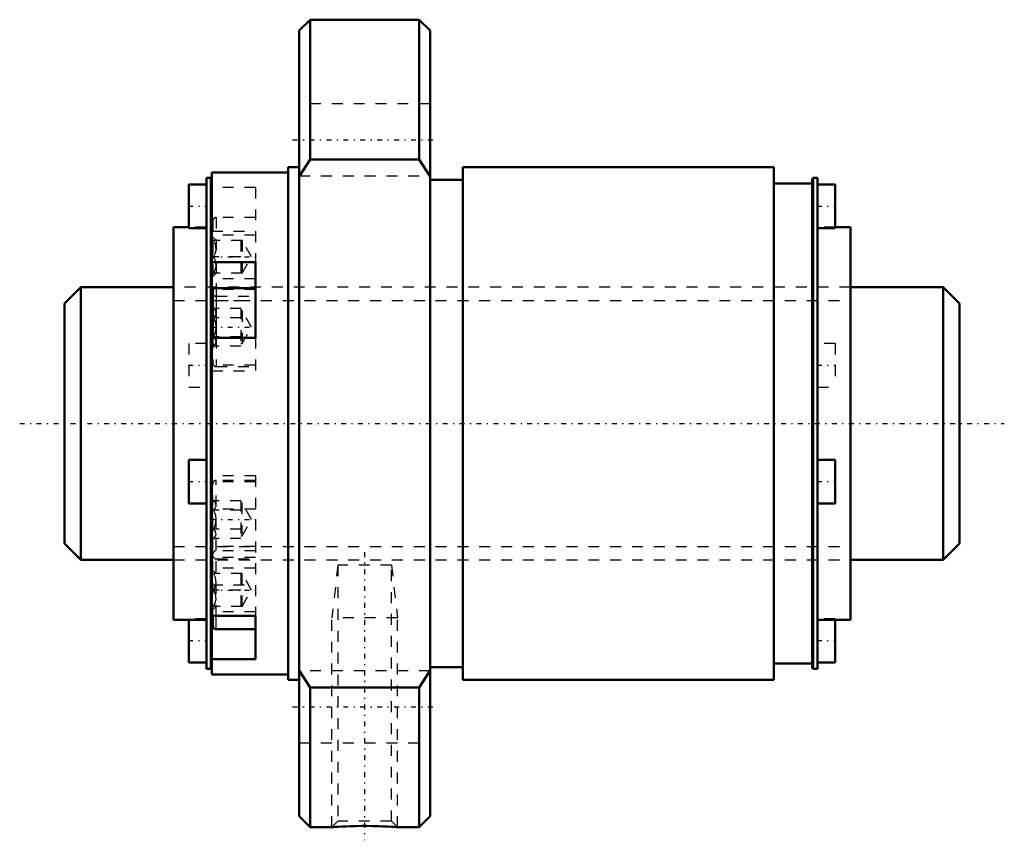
# Model space of a CAD drawing. Header units: millimetres. Extents: x -14.1 to 76.1, y -38.2 to 37.
import ezdxf

# ---------------------------------------------------------------- set-up
doc = ezdxf.new("R2010")
doc.units = ezdxf.units.MM
doc.linetypes.add('Center', pattern=[1.5, 0.45, -0.5, 0.05, -0.5])
doc.linetypes.add('Dashed', pattern=[2, 1, -1])
for name, color, linetype, lineweight in [('2d ConnectionPoints', 7, 'Continuous', 50), ('AM_0', 7, 'Continuous', 50), ('AM_4', 3, 'Continuous', 25), ('AM_5', 3, 'Continuous', 25), ('AM_7', 7, 'Center', 25), ('AM_9', 6, 'Dashed', 25)]:
    doc.layers.add(name, color=color, linetype=linetype, lineweight=lineweight)

# ---------------------------------------------------------------- blocks, each defined once
blk = doc.blocks.new('1_RR0130BLK2525_3_6Nut_0_in_BLK2525_3_6ZZG1_82LC3_0_1300_0')
at = {"layer": 'AM_0'}
for p, q in [((12.5, 37), (11.5, 36)), ((22.5, 37), (12.5, 37)), ((12.5, 37), (12.5, 24.187)), ((23.5, 36), (22.5, 37)), ((22.5, 37), (22.5, 24.187)), ((11.5, 36), (11.5, -36)), ((23.5, 36), (23.5, -36)), ((11.5, 23.5), (10.5, 23.5)), ((10.5, 23.5), (10.5, -23.5)), ((12.5, 24.187), (11.5, 22.627)), ((22.5, 24.187), (12.5, 24.187)), ((23.5, 22.627), (22.5, 24.187)), ((55, 23.5), (26.5, 23.5)), ((26.5, 23.5), (26.5, -23.5)), ((55, 23.5), (55, -23.5)), ((3.5, 23), (3.5, -23)), ((10.5, 23), (3.5, 23)), ((3, 21.898), (1.4, 21.898)), ((1.4, 21.898), (1.4, 17.898)), ((3, 22.5), (3, -22.5)), ((3.425, 22.5), (3, 22.5)), ((3.5, 22.425), (3.425, 22.5)), ((3.425, 22.5), (3.425, -22.5)), ((26.5, 22.325), (23.5, 22.325)), ((58.5, 22), (55, 22)), ((58.575, 22.5), (58.5, 22.425)), ((58.5, 22.425), (58.5, -22.425)), ((59, 22.5), (58.575, 22.5)), ((58.575, 22.5), (58.575, -22.5)), ((59, 22.5), (59, -22.5)), ((60.6, 21.898), (59, 21.898)), ((60.6, 21.898), (60.6, 17.898)), ((1.4, 18), (0, 18)), ((0, 18), (0, -18)), ((1.4, 17.898), (3, 17.898)), ((59, 17.898), (60.6, 17.898)), ((62, 18), (60.6, 18)), ((62, 18), (62, -18)), ((3.5, 14.789), (7.5, 14.789)), ((7.5, 7.861), (7.5, 14.789)), ((3.6, 12.113), (3.6, 7.861)), ((7.5, 12.412), (3.9, 12.412)), ((7.5, 7.861), (3.5, 7.861)), ((3, -3.332), (1.4, -3.332)), ((1.4, -3.332), (1.4, -7.332)), ((60.6, -3.332), (59, -3.332)), ((60.6, -3.332), (60.6, -7.332)), ((1.4, -7.332), (3, -7.332)), ((59, -7.332), (60.6, -7.332)), ((0, -18), (3, -18)), ((1.4, -18), (1.4, -21.898)), ((3.5, -17.615), (7.5, -17.615)), ((3.6, -18.564), (3.6, -17.615)), ((7.5, -21.615), (7.5, -17.615)), ((59, -18), (62, -18)), ((60.6, -18), (60.6, -21.898)), ((3.9, -18.864), (7.5, -18.864)), ((7.5, -21.615), (3.5, -21.615)), ((1.4, -21.898), (3, -21.898)), ((3, -22.5), (3.425, -22.5)), ((3.425, -22.5), (3.5, -22.425)), ((23.5, -22.325), (26.5, -22.325)), ((55, -22), (58.5, -22)), ((58.5, -22.425), (58.575, -22.5)), ((58.575, -22.5), (59, -22.5)), ((59, -21.898), (60.6, -21.898)), ((3.5, -23), (10.5, -23)), ((11.5, -22.627), (12.5, -24.187)), ((22.5, -24.187), (23.5, -22.627)), ((10.5, -23.5), (11.5, -23.5)), ((12.5, -24.187), (12.5, -37)), ((12.5, -24.187), (22.5, -24.187)), ((22.5, -24.187), (22.5, -37)), ((26.5, -23.5), (55, -23.5)), ((11.5, -36), (12.5, -37)), ((22.5, -37), (23.5, -36)), ((12.5, -37), (14.501, -37)), ((20.49, -37), (22.5, -37))]:
    blk.add_line(p, q, dxfattribs=at)
blk.add_lwpolyline([(14.5, -37), (14.539, -36.997), (14.653, -36.989), (14.845, -36.976), (15.101, -36.959), (15.426, -36.941), (15.805, -36.923), (16.24, -36.907), (16.711, -36.895), (17.218, -36.888), (17.729, -36.888), (18.249, -36.894), (18.737, -36.906), (19.202, -36.924), (19.599, -36.943), (19.946, -36.962), (20.203, -36.979), (20.388, -36.992), (20.482, -36.999), (20.5, -37)], dxfattribs=at)
for centre, start, end in [((3.9, 12.113), 90, 180), ((3.9, -18.564), 180, 270)]:
    blk.add_arc(centre, 0.3, start, end, dxfattribs=at)
at = {"layer": 'AM_4'}
for p, q in [((3.649, 12.277), (3.5, 12.277)), ((3.9, 12.412), (3.9, 7.861)), ((3.9, -18.864), (3.9, -17.615))]:
    blk.add_line(p, q, dxfattribs=at)
at = {"layer": 'AM_5', "linetype": 'Dashed'}
for p, q in [((15.041, -13), (14.5, -17.8)), ((19.959, -13), (20.5, -17.8)), ((20.5, -17.8), (14.5, -17.8)), ((14.5, -37), (14.5, -17.8)), ((20.5, -37), (20.5, -17.8))]:
    blk.add_line(p, q, dxfattribs=at)
at = {"layer": 'AM_7'}
for p, q in [((10.9, 25.981), (24.1, 25.981)), ((1.32, 19.898), (3.08, 19.898)), ((58.92, 19.898), (60.68, 19.898)), ((3.405, 15.264), (7.695, 15.264)), ((3.405, 8.812), (7.695, 8.812)), ((1.32, 5.332), (3.08, 5.332)), ((58.92, 5.332), (60.68, 5.332)), ((1.32, -5.332), (3.08, -5.332)), ((58.92, -5.332), (60.68, -5.332)), ((3.405, -8.812), (7.695, -8.812)), ((17.5, -11.8), (17.5, -38.2)), ((3.405, -15.264), (7.695, -15.264)), ((1.32, -19.898), (3.08, -19.898)), ((58.92, -19.898), (60.68, -19.898)), ((10.9, -25.981), (24.1, -25.981))]:
    blk.add_line(p, q, dxfattribs=at)
at = {"layer": 'AM_9'}
for p, q in [((23.5, 29.281), (11.5, 29.281)), ((11.5, 22.681), (23.5, 22.681)), ((7.5, 21.615), (3.5, 21.615)), ((7.5, 21.615), (7.5, 14.789)), ((3.6, 18.564), (3.6, 12.113)), ((7.5, 18.864), (3.9, 18.864)), ((3.9, 18.864), (3.9, 12.412)), ((3, 18), (1.4, 18)), ((3.5, 17.615), (7.5, 17.615)), ((7.5, 17.264), (3.5, 17.264)), ((60.6, 18), (59, 18)), ((3.9, 16.764), (3.6, 17.064)), ((6.267, 16.764), (3.668, 16.764)), ((6.167, 16.764), (6.167, 13.764)), ((7.133, 15.264), (6.267, 16.764)), ((6.267, 16.764), (6.267, 13.764)), ((6.167, 15.264), (3.668, 15.264)), ((6.267, 13.764), (7.133, 15.264)), ((3.6, 13.464), (3.9, 13.764)), ((6.267, 13.764), (3.668, 13.764)), ((7.5, 13.264), (3.5, 13.264)), ((62, 12.5), (0, 12.5)), ((7.5, 12.277), (3.649, 12.277)), ((3.5, 11.264), (7.5, 11.264)), ((3.9, 11.664), (7.5, 11.664)), ((3.668, 10.545), (3.6, 10.613)), ((6.167, 10.545), (3.668, 10.545)), ((6.167, 10.545), (6.167, 7.08)), ((6.267, 10.312), (6.167, 10.312)), ((7.133, 8.812), (6.267, 10.312)), ((6.267, 10.312), (6.267, 7.313)), ((6.167, 9.679), (3.668, 9.679)), ((6.267, 7.313), (7.133, 8.812)), ((3, 7.332), (1.4, 7.332)), ((1.4, 7.332), (1.4, 3.332)), ((3.6, 7.861), (3.6, 5.512)), ((6.167, 7.946), (3.668, 7.946)), ((3.9, 7.861), (3.9, 5.213)), ((6.167, 7.313), (6.267, 7.313)), ((7.5, 7.861), (7.5, 4.812)), ((60.6, 7.332), (59, 7.332)), ((60.6, 7.332), (60.6, 3.332)), ((3.6, 7.012), (3.668, 7.08)), ((6.167, 7.08), (3.668, 7.08)), ((7.5, 5.348), (3.5, 5.348)), ((3.5, 4.812), (7.5, 4.812)), ((3.9, 5.213), (7.5, 5.213)), ((1.4, 3.332), (3, 3.332)), ((59, 3.332), (60.6, 3.332)), ((7.5, -4.812), (3.5, -4.812)), ((7.5, -5.348), (3.5, -5.348)), ((7.5, -5.213), (3.9, -5.213)), ((3.9, -17.615), (3.9, -5.213)), ((7.5, -4.812), (7.5, -17.615)), ((3.6, -17.615), (3.6, -5.513)), ((3.668, -7.08), (3.6, -7.012)), ((6.167, -7.08), (3.668, -7.08)), ((6.167, -7.08), (6.167, -10.545)), ((7.5, -7.861), (3.5, -7.861)), ((6.167, -7.946), (3.668, -7.946)), ((6.267, -7.313), (6.167, -7.313)), ((7.133, -8.812), (6.267, -7.313)), ((6.267, -10.312), (6.267, -7.313)), ((6.267, -10.312), (7.133, -8.812)), ((6.167, -9.679), (3.668, -9.679)), ((3.6, -10.613), (3.668, -10.545)), ((6.167, -10.545), (3.668, -10.545)), ((6.167, -10.312), (6.267, -10.312)), ((7.5, -11.264), (3.5, -11.264)), ((7.5, -11.664), (3.9, -11.664)), ((0, -12.5), (62, -12.5)), ((7.5, -12.277), (3.5, -12.277)), ((3.9, -12.412), (7.5, -12.412)), ((7.5, -13.264), (3.5, -13.264)), ((3.9, -13.764), (3.6, -13.464)), ((15.041, -13), (15.041, -36.459)), ((19.959, -13), (15.041, -13)), ((19.959, -36.459), (19.959, -13)), ((6.267, -13.764), (3.668, -13.764)), ((6.167, -13.764), (6.167, -16.764)), ((6.267, -16.764), (6.267, -13.764)), ((7.133, -15.264), (6.267, -13.764)), ((3.5, -14.789), (7.5, -14.789)), ((6.167, -15.264), (3.668, -15.264)), ((6.267, -16.764), (7.133, -15.264)), ((3.6, -17.064), (3.9, -16.764)), ((6.267, -16.764), (3.668, -16.764)), ((3, -17.898), (1.4, -17.898)), ((1.4, -17.898), (1.4, -18)), ((7.5, -17.264), (3.5, -17.264)), ((60.6, -17.898), (59, -17.898)), ((60.6, -17.898), (60.6, -18)), ((23.5, -22.681), (11.5, -22.681)), ((11.5, -29.281), (23.5, -29.281)), ((15.041, -36.459), (14.5, -37)), ((19.959, -36.459), (15.041, -36.459)), ((20.5, -37), (19.959, -36.459))]:
    blk.add_line(p, q, dxfattribs=at)
for points in [[(3.668, 15.264), (3.817, 15.576), (3.896, 15.919), (3.834, 16.404), (3.668, 16.764)], [(3.668, 13.764), (3.817, 14.076), (3.896, 14.419), (3.834, 14.904), (3.668, 15.264)], [(3.668, 9.679), (3.817, 9.859), (3.896, 10.057), (3.834, 10.337), (3.668, 10.545)], [(3.668, 7.946), (3.794, 8.239), (3.876, 8.547), (3.899, 8.865), (3.855, 9.181), (3.756, 9.485), (3.668, 9.679)], [(3.668, 7.08), (3.817, 7.261), (3.896, 7.459), (3.834, 7.739), (3.668, 7.946)], [(3.668, -7.946), (3.817, -7.766), (3.896, -7.568), (3.834, -7.288), (3.668, -7.08)], [(3.668, -9.679), (3.794, -9.386), (3.876, -9.078), (3.899, -8.76), (3.855, -8.444), (3.756, -8.14), (3.668, -7.946)], [(3.668, -10.545), (3.817, -10.364), (3.896, -10.166), (3.834, -9.886), (3.668, -9.679)], [(3.668, -15.264), (3.817, -14.951), (3.896, -14.608), (3.834, -14.124), (3.668, -13.764)], [(3.668, -16.764), (3.817, -16.451), (3.896, -16.108), (3.834, -15.624), (3.668, -15.264)]]:
    blk.add_lwpolyline(points, dxfattribs=at)
for centre, start, end in [((3.9, 18.564), 90, 180), ((3.9, 11.964), 180, 270), ((3.9, 5.512), 180, 270), ((3.9, -5.513), 90, 180), ((3.9, -11.964), 90, 180), ((3.9, -12.113), 180, 270)]:
    blk.add_arc(centre, 0.3, start, end, dxfattribs=at)
blk = doc.blocks.new('2_ZZ0130BLK2525_3_60Shaft_0_in_BLK2525_3_6ZZG1_82LC3_0_1300_0')
at = {"layer": 'AM_0'}
for p, q in [((-8.5, 12.5), (-10, 11)), ((0, 12.5), (-8.5, 12.5)), ((-8.5, 12.5), (-8.5, -12.5)), ((70.5, 12.5), (62, 12.5)), ((72, 11), (70.5, 12.5)), ((70.5, 12.5), (70.5, -12.5)), ((-10, 11), (-10, -11)), ((72, 11), (72, -11)), ((-10, -11), (-8.5, -12.5)), ((70.5, -12.5), (72, -11)), ((-8.5, -12.5), (0, -12.5)), ((62, -12.5), (70.5, -12.5))]:
    blk.add_line(p, q, dxfattribs=at)
at = {"layer": 'AM_5', "linetype": 'Dashed'}
for p, q in [((0, 11.273), (62, 11.273)), ((0, -11.273), (62, -11.273))]:
    blk.add_line(p, q, dxfattribs=at)
at = {"layer": 'AM_7'}
blk.add_line((-14.1, 0), (76.1, 0), dxfattribs=at)
at = {"layer": 'AM_9'}
for p, q in [((62, 12.5), (0, 12.5)), ((0, -12.5), (62, -12.5))]:
    blk.add_line(p, q, dxfattribs=at)

msp = doc.modelspace()

# ---------------------------------------------------------------- linework, layer by layer
at = {"layer": '2d ConnectionPoints'}
msp.add_point((0, 0), dxfattribs=at)

# ---------------------------------------------------------------- block references
for name in ['1_RR0130BLK2525_3_6Nut_0_in_BLK2525_3_6ZZG1_82LC3_0_1300_0', '2_ZZ0130BLK2525_3_60Shaft_0_in_BLK2525_3_6ZZG1_82LC3_0_1300_0']:
    msp.add_blockref(name, (0, 0))

doc.saveas('drawing.dxf')
